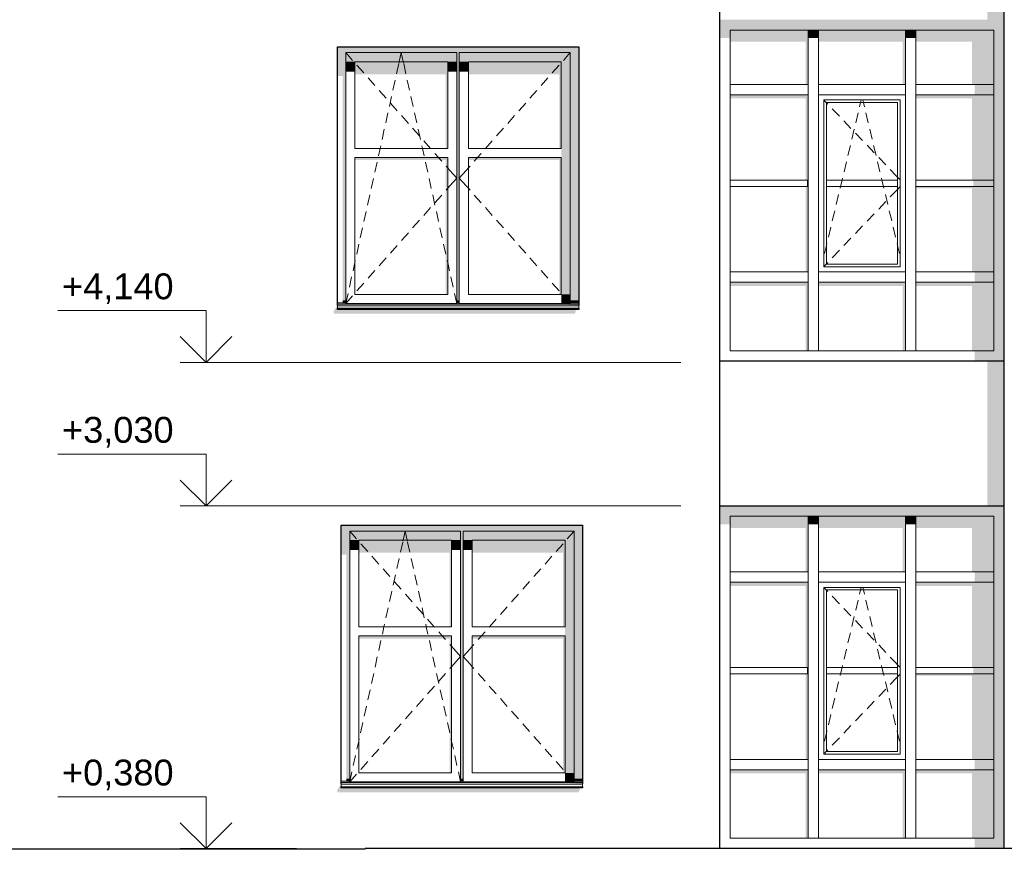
# Model space of a CAD drawing. Header units: millimetres. Extents: x -95523 to 190468, y -7401 to 17692.
# Tile 3 of 139: x -88628 to -81017, y 374 to 6790. Entities that reach past the tile are written whole.
import ezdxf

# ---------------------------------------------------------------- set-up
doc = ezdxf.new("R2010")
doc.units = ezdxf.units.MM
doc.header["$MEASUREMENT"] = 0
for name, color, linetype, lineweight in [('Р_Фасад в осях 1-24_2_1_Цоколь_Ном._пера__21', 7, 'Continuous', 30), ('Р_Фасад в осях 1-24_2_Конструктив - Навесные Стены_Ном._пера__1', 7, 'Continuous', 15), ('Р_Фасад в осях 1-24_2_Конструктив - Навесные Стены_Ном._пера__2', 8, 'Continuous', 15), ('Р_Фасад в осях 1-24_2_Конструктив - Стены Несущие_Ном._пера__2', 8, 'Continuous', 15), ('Р_Фасад в осях 1-24_2_Конструктив - Стены Несущие_Ном._пера__21', 7, 'Continuous', 30), ('Р_Фасад в осях 1-24_2_Новый_Конструктив - Стены Несущие_Ном._пера__1', 7, 'Continuous', 15), ('Р_Фасад в осях 1-24_2_Новый_Конструктив - Стены Несущие_Ном._пера__2', 8, 'Continuous', 15), ('Р_Фасад в осях 1-24_2_Новый_Конструктив - Стены Несущие_Ном._пера__21', 7, 'Continuous', 30), ('Р_Фасад в осях 1-24_2_Размер - Отметка Уровня_Ном._пера__120', 7, 'Continuous', 5)]:
    doc.layers.add(name, color=color, linetype=linetype, lineweight=lineweight)
doc.layers.add('Р_Фасад в осях 1-24_2_Конструктив - Навесные Стены_Ном._пера__87', color=7, linetype='Continuous', lineweight=20, true_color=0x6a6a6a)
doc.styles.add('СГЕНЕРИР_СТИЛЬ_1', font='arial.ttf')

msp = doc.modelspace()

# ---------------------------------------------------------------- hatches: boundary and pattern name
at = {"layer": 'Р_Фасад в осях 1-24_2_Конструктив - Навесные Стены_Ном._пера__2', "linetype": 'Continuous', "lineweight": 0, "true_color": 0x3f3f3f}
for points in [[(-82492.2, 6710), (-82492.2, 6790), (-83217.2, 6790), (-83137.2, 6710)], [(-83217.2, 6648.6), (-83137.2, 6648.6), (-83137.2, 6710), (-83217.2, 6790)], [(-82492.2, 6710), (-81742.2, 6710), (-81742.2, 6790), (-82492.2, 6790)], [(-81017.2, 6790), (-81742.2, 6790), (-81742.2, 6710), (-81097.2, 6710)], [(-81097.2, 6250), (-81017.2, 6250), (-81017.2, 6790), (-81097.2, 6710)], [(-82532.2, 6710), (-83137.2, 6710), (-83137.2, 6620.3), (-82552.2, 6620.3), (-82552.2, 6290), (-82532.2, 6290)], [(-82452.2, 6710), (-82532.2, 6710), (-82532.2, 6648.6), (-82452.2, 6648.6)], [(-81782.2, 6710), (-82452.2, 6710), (-82452.2, 6620.3), (-81802.2, 6620.3), (-81802.2, 6290), (-81782.2, 6290)], [(-81782.2, 6710), (-81782.2, 6648.6), (-81702.2, 6648.6), (-81702.2, 6710)], [(-81702.2, 6710), (-81702.2, 6620.3), (-81267.2, 6620.3), (-81267.2, 6290), (-81097.2, 6290), (-81097.2, 6710)], [(-81247.2, 6290), (-81247.2, 6210), (-81097.2, 6210), (-81097.2, 6290)], [(-81097.2, 4800), (-81017.2, 4800), (-81017.2, 6250), (-81097.2, 6250)], [(-83137.2, 6210), (-83137.2, 6181.7), (-82552.2, 6181.7), (-82552.2, 5550), (-82532.2, 5550), (-82532.2, 6210)], [(-81097.2, 6210), (-81702.2, 6210), (-81702.2, 6181.7), (-81267.2, 6181.7), (-81267.2, 5550), (-81097.2, 5550)], [(-82552.2, 4840), (-82532.2, 4840), (-82532.2, 5500), (-82552.2, 5500)], [(-82542.2, 5550), (-82542.2, 5500), (-82532.2, 5500), (-82532.2, 5550)], [(-81097.2, 5500), (-81702.2, 5500), (-81702.2, 5485.9), (-81267.2, 5485.9), (-81267.2, 4840), (-81097.2, 4840)], [(-81257.2, 5550), (-81257.2, 5500), (-81097.2, 5500), (-81097.2, 5550)], [(-81247.2, 4840), (-81247.2, 4760), (-81097.2, 4760), (-81097.2, 4840)], [(-81017.2, 4150), (-81017.2, 4800), (-81097.2, 4800), (-81097.2, 4230)], [(-83137.2, 4760), (-83137.2, 4731.7), (-82552.2, 4731.7), (-82552.2, 4230), (-82532.2, 4230), (-82532.2, 4760)], [(-82452.2, 4760), (-82452.2, 4731.7), (-81802.2, 4731.7), (-81802.2, 4230), (-81782.2, 4230), (-81782.2, 4760)], [(-81097.2, 4760), (-81702.2, 4760), (-81702.2, 4731.7), (-81267.2, 4731.7), (-81267.2, 4230), (-81097.2, 4230)], [(-81247.2, 4230), (-81247.2, 4150), (-81017.2, 4150), (-81097.2, 4230)], [(-82492.2, 2950), (-82492.2, 3030), (-83217.2, 3030), (-83137.2, 2950)], [(-83137.2, 2950), (-83217.2, 3030), (-83217.2, 2888.6), (-83137.2, 2888.6)], [(-81742.2, 3030), (-82492.2, 3030), (-82492.2, 2950), (-81742.2, 2950)], [(-81017.2, 3030), (-81742.2, 3030), (-81742.2, 2950), (-81097.2, 2950)], [(-81097.2, 2480), (-81017.2, 2480), (-81017.2, 3030), (-81097.2, 2950)], [(-82532.2, 2950), (-83137.2, 2950), (-83137.2, 2860.3), (-82552.2, 2860.3), (-82552.2, 2520), (-82532.2, 2520)], [(-82452.2, 2950), (-82532.2, 2950), (-82532.2, 2888.6), (-82452.2, 2888.6)], [(-81782.2, 2950), (-82452.2, 2950), (-82452.2, 2860.3), (-81802.2, 2860.3), (-81802.2, 2520), (-81782.2, 2520)], [(-81702.2, 2950), (-81782.2, 2950), (-81782.2, 2888.6), (-81702.2, 2888.6)], [(-81097.2, 2950), (-81702.2, 2950), (-81702.2, 2860.3), (-81267.2, 2860.3), (-81267.2, 2520), (-81097.2, 2520)], [(-81247.2, 2520), (-81247.2, 2440), (-81097.2, 2440), (-81097.2, 2520)], [(-82532.2, 2440), (-83137.2, 2440), (-83137.2, 2411.7), (-82552.2, 2411.7), (-82552.2, 1780), (-82532.2, 1780)], [(-81097.2, 2440), (-81702.2, 2440), (-81702.2, 2411.7), (-81267.2, 2411.7), (-81267.2, 1780), (-81097.2, 1780)], [(-81097.2, 1030), (-81017.2, 1030), (-81017.2, 2480), (-81097.2, 2480)], [(-82542.2, 1780), (-82542.2, 1730), (-82532.2, 1730), (-82532.2, 1780)], [(-81257.2, 1780), (-81257.2, 1730), (-81097.2, 1730), (-81097.2, 1780)], [(-82552.2, 1070), (-82532.2, 1070), (-82532.2, 1730), (-82552.2, 1730)], [(-81702.2, 1730), (-81702.2, 1715.9), (-81267.2, 1715.9), (-81267.2, 1070), (-81097.2, 1070), (-81097.2, 1730)], [(-81247.2, 1070), (-81247.2, 990), (-81097.2, 990), (-81097.2, 1070)], [(-82532.2, 990), (-83137.2, 990), (-83137.2, 961.7), (-82552.2, 961.7), (-82552.2, 460), (-82532.2, 460)], [(-82452.2, 990), (-82452.2, 961.7), (-81802.2, 961.7), (-81802.2, 460), (-81782.2, 460), (-81782.2, 990)], [(-81702.2, 990), (-81702.2, 961.7), (-81267.2, 961.7), (-81267.2, 460), (-81097.2, 460), (-81097.2, 990)], [(-81017.2, 380), (-81017.2, 1030), (-81097.2, 1030), (-81097.2, 460)], [(-81247.2, 460), (-81247.2, 380), (-81017.2, 380), (-81097.2, 460)]]:
    msp.add_hatch(color=250, dxfattribs=at).paths.add_polyline_path(points)
at = {"layer": 'Р_Фасад в осях 1-24_2_Конструктив - Стены Несущие_Ном._пера__2', "linetype": 'Continuous', "lineweight": 0, "true_color": 0x3f3f3f}
for points in [[(-81017.2, 7800), (-81147.2, 7800), (-81147.2, 6790), (-81017.2, 6790)], [(-86202.2, 4515.7), (-84337.2, 4515.7), (-84327.2, 4539.8), (-84334.4, 4539.8), (-84327.5, 4550), (-86172.2, 4550), (-86172.2, 4580), (-86202.2, 4535.7)], [(-81147.2, 4150), (-81147.2, 3850), (-81017.2, 3850), (-81017.2, 4150)], [(-81147.2, 3850), (-81147.2, 3030), (-81017.2, 3030), (-81017.2, 3850)], [(-86172.2, 815.7), (-84307.2, 815.7), (-84297.2, 839.8), (-84304.4, 839.8), (-84297.5, 850), (-86142.2, 850), (-86142.2, 880), (-86172.2, 835.7)], [(-85957.5, 378.6), (-85960.6, 374.2), (-85956.5, 374.2), (-85956.5, 378.6)]]:
    msp.add_hatch(color=250, dxfattribs=at).paths.add_polyline_path(points)
at = {"layer": 'Р_Фасад в осях 1-24_2_Новый_Конструктив - Стены Несущие_Ном._пера__2', "linetype": 'Continuous', "lineweight": 0, "true_color": 0x3f3f3f}
for points in [[(-84307.2, 6580), (-86172.2, 6580), (-86172.2, 6510), (-86107.2, 6510), (-86107.2, 6535), (-85249.7, 6535), (-85249.7, 6510), (-85229.7, 6510), (-85229.7, 6535), (-84372.2, 6535), (-84372.2, 6510), (-84307.2, 6510)], [(-86172.2, 6353.7), (-86132.2, 6353.7), (-86132.2, 4620), (-86107.2, 4620), (-86107.2, 6510), (-86172.2, 6510)], [(-85249.7, 6535), (-86107.2, 6535), (-86107.2, 6465), (-86037.2, 6465), (-85319.7, 6465), (-85249.7, 6465)], [(-85249.7, 6510), (-85249.7, 4620), (-85229.7, 4620), (-85229.7, 6510)], [(-85229.7, 6535), (-85229.7, 6465), (-85159.7, 6465), (-84442.2, 6465), (-84372.2, 6465), (-84372.2, 6535)], [(-84372.2, 6510), (-84372.2, 4620), (-84307.2, 4620), (-84307.2, 6510)], [(-86037.2, 6465), (-86107.2, 6465), (-86107.2, 6389.1), (-86037.2, 6389.1)], [(-86037.2, 6465), (-86037.2, 6367.9), (-85334.7, 6367.9), (-85334.7, 5795), (-85319.7, 5795), (-85319.7, 6465)], [(-85249.7, 6465), (-85319.7, 6465), (-85319.7, 6389.1), (-85249.7, 6389.1)], [(-85229.7, 6465), (-85229.7, 6389.1), (-85159.7, 6389.1), (-85159.7, 6465)], [(-84442.2, 6465), (-85159.7, 6465), (-85159.7, 6367.9), (-84457.2, 6367.9), (-84457.2, 5795), (-84442.2, 5795)], [(-84442.2, 4665), (-84372.2, 4665), (-84372.2, 6465), (-84442.2, 6465), (-84442.2, 5795), (-84442.2, 5725)], [(-86037.2, 5703.8), (-85334.7, 5703.8), (-85334.7, 4665), (-85319.7, 4665), (-85319.7, 5725), (-86037.2, 5725)], [(-84442.2, 5725), (-85159.7, 5725), (-85159.7, 5703.8), (-84457.2, 5703.8), (-84457.2, 4665), (-84442.2, 4665)], [(-84442.2, 4595), (-84372.2, 4595), (-84372.2, 4665), (-84442.2, 4665)], [(-86132.2, 4620), (-86132.2, 4600), (-86107.2, 4600), (-86107.2, 4620)], [(-86131.2, 4600), (-86131.2, 4590), (-84307.2, 4590), (-84307.2, 4600), (-84372.2, 4600), (-84372.2, 4595), (-85229.7, 4595), (-85229.7, 4600), (-85249.7, 4600), (-85249.7, 4595), (-86107.2, 4595), (-86107.2, 4600)], [(-86131.2, 4590), (-86111.6, 4588.8), (-85254.1, 4588.8), (-85253.2, 4590), (-85234.1, 4588.8), (-84446.6, 4588.8), (-84307.2, 4580), (-84307.2, 4590)], [(-85249.7, 4620), (-85249.7, 4600), (-85229.7, 4600), (-85229.7, 4620)], [(-84307.2, 4620), (-84372.2, 4620), (-84372.2, 4600), (-84307.2, 4600)], [(-86172.2, 4550), (-84307.2, 4550), (-84307.2, 4558.1), (-86172.2, 4558.1)], [(-84277.2, 2880), (-86142.2, 2880), (-86142.2, 2810), (-86077.2, 2810), (-86077.2, 2835), (-85219.7, 2835), (-85219.7, 2810), (-85199.7, 2810), (-85199.7, 2835), (-84342.2, 2835), (-84342.2, 2810), (-84277.2, 2810)], [(-85219.7, 2835), (-86077.2, 2835), (-86077.2, 2765), (-86007.2, 2765), (-85289.7, 2765), (-85219.7, 2765)], [(-85199.7, 2835), (-85199.7, 2765), (-85129.7, 2765), (-84412.2, 2765), (-84342.2, 2765), (-84342.2, 2835)], [(-86142.2, 2653.7), (-86102.2, 2653.7), (-86102.2, 920), (-86077.2, 920), (-86077.2, 2810), (-86142.2, 2810)], [(-86007.2, 2765), (-86077.2, 2765), (-86077.2, 2689.1), (-86007.2, 2689.1)], [(-86007.2, 2765), (-86007.2, 2667.9), (-85304.7, 2667.9), (-85304.7, 2095), (-85289.7, 2095), (-85289.7, 2765)], [(-85289.7, 2765), (-85289.7, 2689.1), (-85219.7, 2689.1), (-85219.7, 2765)], [(-85219.7, 2810), (-85219.7, 920), (-85199.7, 920), (-85199.7, 2810)], [(-85129.7, 2765), (-85199.7, 2765), (-85199.7, 2689.1), (-85129.7, 2689.1)], [(-85129.7, 2667.9), (-84427.2, 2667.9), (-84427.2, 2095), (-84412.2, 2095), (-84412.2, 2765), (-85129.7, 2765)], [(-84412.2, 2095), (-84412.2, 2025), (-84412.2, 965), (-84342.2, 965), (-84342.2, 2765), (-84412.2, 2765)], [(-84342.2, 2810), (-84342.2, 920), (-84277.2, 920), (-84277.2, 2810)], [(-86007.2, 2025), (-86007.2, 2003.8), (-85304.7, 2003.8), (-85304.7, 965), (-85289.7, 965), (-85289.7, 2025)], [(-85129.7, 2003.8), (-84427.2, 2003.8), (-84427.2, 965), (-84412.2, 965), (-84412.2, 2025), (-85129.7, 2025)], [(-86102.2, 920), (-86102.2, 900), (-86077.2, 900), (-86077.2, 920)], [(-85219.7, 920), (-85219.7, 900), (-85199.7, 900), (-85199.7, 920)], [(-84412.2, 965), (-84412.2, 895), (-84342.2, 895), (-84342.2, 965)], [(-84342.2, 900), (-84277.2, 900), (-84277.2, 920), (-84342.2, 920)], [(-86142.2, 850), (-84277.2, 850), (-84277.2, 858.1), (-86142.2, 858.1)], [(-86101.2, 900), (-86101.2, 890), (-84277.2, 890), (-84277.2, 900), (-84342.2, 900), (-84342.2, 895), (-85199.7, 895), (-85199.7, 900), (-85219.7, 900), (-85219.7, 895), (-86077.2, 895), (-86077.2, 900)], [(-86101.2, 890), (-86081.6, 888.8), (-85224.1, 888.8), (-85223.2, 890), (-85204.1, 888.8), (-84416.6, 888.8), (-84277.2, 880), (-84277.2, 890)]]:
    msp.add_hatch(color=250, dxfattribs=at).paths.add_polyline_path(points)

# ---------------------------------------------------------------- linework, layer by layer
at = {"layer": 'Р_Фасад в осях 1-24_2_1_Цоколь_Ном._пера__21', "color": 7, "linetype": 'Continuous', "lineweight": 30}
for p, q in [((-85956.5, 374.2), (-92197, 374.2)), ((-79586, 380), (-85956.5, 380)), ((-85956.5, 374.2), (-85956.5, 380))]:
    msp.add_line(p, q, dxfattribs=at)
at = {"layer": 'Р_Фасад в осях 1-24_2_Конструктив - Навесные Стены_Ном._пера__1', "color": 7, "linetype": 'Continuous', "lineweight": 15}
for p, q in [((-82532.2, 6290), (-82532.2, 6710)), ((-82452.2, 6290), (-82452.2, 6710)), ((-81782.2, 6290), (-81782.2, 6710)), ((-81702.2, 6290), (-81702.2, 6710)), ((-82532.2, 6250), (-82532.2, 6290)), ((-82452.2, 6250), (-82452.2, 6290)), ((-81782.2, 6250), (-81782.2, 6290)), ((-81702.2, 6250), (-81702.2, 6290)), ((-82532.2, 4840), (-82532.2, 6210)), ((-82452.2, 4800), (-82452.2, 6210)), ((-82412.2, 4880), (-82412.2, 6170)), ((-82412.2, 6170), (-81822.2, 6170)), ((-82412.2, 6168.8), (-82392.2, 6147.9)), ((-82127.9, 6150), (-82123.2, 6170)), ((-82106.4, 6150), (-82111.2, 6170)), ((-81822.2, 6170), (-81822.2, 4880)), ((-81782.2, 4840), (-81782.2, 6210)), ((-81702.2, 4840), (-81702.2, 6210)), ((-82392.2, 6150), (-81842.2, 6150)), ((-82392.2, 5550), (-82392.2, 6150)), ((-82392.2, 6147.9), (-82381.9, 6137.2)), ((-82347.4, 6101), (-82292.1, 6043.1)), ((-82135.8, 6117.2), (-82127.9, 6150)), ((-82098.6, 6117.2), (-82106.4, 6150)), ((-81842.2, 6150), (-81842.2, 5550)), ((-82165.4, 5993), (-82146.8, 6070.8)), ((-82068.9, 5993), (-82087.5, 6070.8)), ((-82257.6, 6007), (-82202.3, 5949.1)), ((-82195.6, 5866.6), (-82177, 5944.4)), ((-82038.7, 5866.6), (-82057.3, 5944.4)), ((-82167.8, 5913), (-82112.5, 5855.1)), ((-82225.8, 5740.1), (-82207.2, 5817.9)), ((-82078, 5819), (-82022.7, 5761.1)), ((-82008.6, 5740.1), (-82027.1, 5817.9)), ((-81988.2, 5725), (-81932.9, 5667.1)), ((-82256, 5613.7), (-82237.4, 5691.5)), ((-81978.4, 5613.7), (-81996.9, 5691.5)), ((-82271.2, 5550), (-82267.6, 5565)), ((-81963.2, 5550), (-81966.7, 5565)), ((-81898.4, 5631), (-81852.4, 5582.8)), ((-81852.4, 5582.8), (-81842.2, 5572.1)), ((-81842.2, 5572.1), (-81822.2, 5551.2)), ((-82532.2, 5550), (-83137.2, 5550)), ((-83137.2, 5500), (-82532.2, 5500)), ((-81842.2, 5550), (-82392.2, 5550)), ((-82392.2, 5550), (-82392.2, 5500)), ((-82392.2, 5500), (-81842.2, 5500)), ((-82392.2, 4900), (-82392.2, 5500)), ((-82286.2, 5487.2), (-82283.2, 5500)), ((-82283.2, 5500), (-82271.2, 5550)), ((-81951.2, 5500), (-81963.2, 5550)), ((-81948.2, 5487.2), (-81951.2, 5500)), ((-81842.2, 5500), (-81842.2, 5550)), ((-81842.2, 5500), (-81842.2, 4900)), ((-81842.2, 5477.9), (-81822.2, 5498.8)), ((-81097.2, 5550), (-81702.2, 5550)), ((-81702.2, 5500), (-81097.2, 5500)), ((-82316.4, 5360.8), (-82297.8, 5438.6)), ((-81918, 5360.8), (-81936.5, 5438.6)), ((-81898.4, 5419), (-81852.4, 5467.2)), ((-81852.4, 5467.2), (-81842.2, 5477.9)), ((-81988.2, 5325), (-81932.9, 5382.9)), ((-82346.6, 5234.3), (-82328, 5312.1)), ((-82078, 5231), (-82022.7, 5288.9)), ((-81887.8, 5234.3), (-81906.3, 5312.1)), ((-82376.8, 5107.9), (-82358.2, 5185.7)), ((-82167.8, 5137), (-82112.5, 5194.9)), ((-81857.6, 5107.9), (-81876.2, 5185.7)), ((-82257.6, 5043), (-82202.3, 5100.9)), ((-82407, 4981.4), (-82392.2, 5043.4)), ((-82392.2, 5043.4), (-82388.4, 5059.3)), ((-81842.2, 5043.4), (-81846, 5059.3)), ((-81827.4, 4981.4), (-81842.2, 5043.4)), ((-82347.4, 4949), (-82292.1, 5006.9)), ((-82412.2, 4881.2), (-82392.2, 4902.1)), ((-81822.2, 4880), (-82412.2, 4880)), ((-82392.2, 4902.1), (-82381.9, 4912.8)), ((-81842.2, 4900), (-82392.2, 4900)), ((-82532.2, 4800), (-82532.2, 4840)), ((-81782.2, 4800), (-81782.2, 4840)), ((-81702.2, 4800), (-81702.2, 4840)), ((-82532.2, 4230), (-82532.2, 4760)), ((-82452.2, 4230), (-82452.2, 4760)), ((-81782.2, 4230), (-81782.2, 4760)), ((-81702.2, 4230), (-81702.2, 4760)), ((-82532.2, 4230), (-82452.2, 4230)), ((-81782.2, 4230), (-81702.2, 4230)), ((-82532.2, 2520), (-82532.2, 2950)), ((-82452.2, 2520), (-82452.2, 2950)), ((-81782.2, 2520), (-81782.2, 2950)), ((-81742.2, 2950), (-81782.2, 2950)), ((-81702.2, 2520), (-81702.2, 2950)), ((-82532.2, 2480), (-82532.2, 2520)), ((-82452.2, 2480), (-82452.2, 2520)), ((-81782.2, 2480), (-81782.2, 2520)), ((-81702.2, 2480), (-81702.2, 2520)), ((-82532.2, 1070), (-82532.2, 2440)), ((-82452.2, 1030), (-82452.2, 2440)), ((-81782.2, 1070), (-81782.2, 2440)), ((-81702.2, 1070), (-81702.2, 2440)), ((-82412.2, 1110), (-82412.2, 2400)), ((-82412.2, 2400), (-81822.2, 2400)), ((-82412.2, 2398.8), (-82392.2, 2377.9)), ((-82392.2, 2380), (-81842.2, 2380)), ((-82392.2, 1780), (-82392.2, 2380)), ((-82392.2, 2377.9), (-82381.9, 2367.2)), ((-82135.8, 2347.2), (-82127.9, 2380)), ((-82127.9, 2380), (-82123.2, 2400)), ((-82106.4, 2380), (-82111.2, 2400)), ((-82098.6, 2347.2), (-82106.4, 2380)), ((-81842.2, 2380), (-81842.2, 1780)), ((-81822.2, 2400), (-81822.2, 1110)), ((-82347.4, 2331), (-82292.1, 2273.1)), ((-82165.4, 2223), (-82146.8, 2300.8)), ((-82068.9, 2223), (-82087.5, 2300.8)), ((-82257.6, 2237), (-82202.3, 2179.1)), ((-82195.6, 2096.6), (-82177, 2174.4)), ((-82167.8, 2143), (-82112.5, 2085.1)), ((-82038.7, 2096.6), (-82057.3, 2174.4)), ((-82225.8, 1970.1), (-82207.2, 2047.9)), ((-82078, 2049), (-82022.7, 1991.1)), ((-82008.6, 1970.1), (-82027.1, 2047.9)), ((-82256, 1843.7), (-82237.4, 1921.5)), ((-81978.4, 1843.7), (-81996.9, 1921.5)), ((-81988.2, 1955), (-81932.9, 1897.1)), ((-81898.4, 1861), (-81852.4, 1812.8)), ((-82532.2, 1780), (-83137.2, 1780)), ((-81842.2, 1780), (-82392.2, 1780)), ((-82392.2, 1780), (-82392.2, 1730)), ((-82283.2, 1730), (-82271.2, 1780)), ((-82271.2, 1780), (-82267.6, 1795)), ((-81963.2, 1780), (-81966.7, 1795)), ((-81951.2, 1730), (-81963.2, 1780)), ((-81852.4, 1812.8), (-81842.2, 1802.1)), ((-81842.2, 1802.1), (-81822.2, 1781.2)), ((-81842.2, 1730), (-81842.2, 1780)), ((-81097.2, 1780), (-81702.2, 1780)), ((-83137.2, 1730), (-82532.2, 1730)), ((-82392.2, 1730), (-81842.2, 1730)), ((-82392.2, 1130), (-82392.2, 1730)), ((-82286.2, 1717.2), (-82283.2, 1730)), ((-81948.2, 1717.2), (-81951.2, 1730)), ((-81898.4, 1649), (-81852.4, 1697.2)), ((-81852.4, 1697.2), (-81842.2, 1707.9)), ((-81842.2, 1730), (-81842.2, 1130)), ((-81842.2, 1707.9), (-81822.2, 1728.8)), ((-81702.2, 1730), (-81097.2, 1730)), ((-82316.4, 1590.8), (-82297.8, 1668.6)), ((-81988.2, 1555), (-81932.9, 1612.9)), ((-81918, 1590.8), (-81936.5, 1668.6)), ((-82346.6, 1464.3), (-82328, 1542.1)), ((-81887.8, 1464.3), (-81906.3, 1542.1)), ((-82078, 1461), (-82022.7, 1518.9)), ((-82376.8, 1337.9), (-82358.2, 1415.7)), ((-82167.8, 1367), (-82112.5, 1424.9)), ((-81857.6, 1337.9), (-81876.2, 1415.7)), ((-82257.6, 1273), (-82202.3, 1330.9)), ((-82407, 1211.4), (-82392.2, 1273.4)), ((-82392.2, 1273.4), (-82388.4, 1289.3)), ((-82347.4, 1179), (-82292.1, 1236.9)), ((-81842.2, 1273.4), (-81846, 1289.3)), ((-81827.4, 1211.4), (-81842.2, 1273.4)), ((-82392.2, 1132.1), (-82381.9, 1142.8)), ((-82532.2, 1030), (-82532.2, 1070)), ((-82412.2, 1111.2), (-82392.2, 1132.1)), ((-81822.2, 1110), (-82412.2, 1110)), ((-81842.2, 1130), (-82392.2, 1130)), ((-81782.2, 1030), (-81782.2, 1070)), ((-81702.2, 1030), (-81702.2, 1070)), ((-82532.2, 460), (-82532.2, 990)), ((-82452.2, 460), (-82452.2, 990)), ((-81782.2, 460), (-81782.2, 990)), ((-81702.2, 460), (-81702.2, 990)), ((-82532.2, 460), (-82452.2, 460)), ((-81782.2, 460), (-81702.2, 460))]:
    msp.add_line(p, q, dxfattribs=at)
at = {"layer": 'Р_Фасад в осях 1-24_2_Конструктив - Навесные Стены_Ном._пера__87', "color": 251, "linetype": 'Continuous', "lineweight": 20, "true_color": 0x6a6a6a}
for p, q in [((-83137.2, 6290), (-83137.2, 6710)), ((-82532.2, 6710), (-83137.2, 6710)), ((-82492.2, 6710), (-82532.2, 6710)), ((-82452.2, 6710), (-82492.2, 6710)), ((-81782.2, 6710), (-82452.2, 6710)), ((-81742.2, 6710), (-81782.2, 6710)), ((-81702.2, 6710), (-81742.2, 6710)), ((-81097.2, 6710), (-81702.2, 6710)), ((-81097.2, 6290), (-81097.2, 6710)), ((-83137.2, 6290), (-82532.2, 6290)), ((-83137.2, 6250), (-83137.2, 6290)), ((-83137.2, 6250), (-83137.2, 6210)), ((-82532.2, 6210), (-82532.2, 6250)), ((-82452.2, 6290), (-81782.2, 6290)), ((-82452.2, 6250), (-82452.2, 6210)), ((-81782.2, 6210), (-81782.2, 6250)), ((-81702.2, 6290), (-81097.2, 6290)), ((-81702.2, 6250), (-81702.2, 6210)), ((-81097.2, 6250), (-81097.2, 6290)), ((-81097.2, 6210), (-81097.2, 6250)), ((-83137.2, 4840), (-83137.2, 6210)), ((-83137.2, 6210), (-82532.2, 6210)), ((-82452.2, 6210), (-81782.2, 6210)), ((-81702.2, 6210), (-81097.2, 6210)), ((-81097.2, 4840), (-81097.2, 6210)), ((-83137.2, 4840), (-82532.2, 4840)), ((-83137.2, 4840), (-83137.2, 4760)), ((-82532.2, 4760), (-82532.2, 4800)), ((-82452.2, 4840), (-81782.2, 4840)), ((-82452.2, 4800), (-82452.2, 4760)), ((-81782.2, 4760), (-81782.2, 4800)), ((-81702.2, 4840), (-81097.2, 4840)), ((-81702.2, 4800), (-81702.2, 4760)), ((-81097.2, 4760), (-81097.2, 4840)), ((-83137.2, 4230), (-83137.2, 4760)), ((-83137.2, 4760), (-82532.2, 4760)), ((-82452.2, 4760), (-81782.2, 4760)), ((-81702.2, 4760), (-81097.2, 4760)), ((-81097.2, 4230), (-81097.2, 4760)), ((-83137.2, 4230), (-82532.2, 4230)), ((-82452.2, 4230), (-81782.2, 4230)), ((-81702.2, 4230), (-81097.2, 4230)), ((-83137.2, 2520), (-83137.2, 2950)), ((-82532.2, 2950), (-83137.2, 2950)), ((-82492.2, 2950), (-82532.2, 2950)), ((-82452.2, 2950), (-82492.2, 2950)), ((-81782.2, 2950), (-82452.2, 2950)), ((-81702.2, 2950), (-81742.2, 2950)), ((-81097.2, 2950), (-81702.2, 2950)), ((-81097.2, 2520), (-81097.2, 2950)), ((-83137.2, 2520), (-82532.2, 2520)), ((-83137.2, 2480), (-83137.2, 2520)), ((-82452.2, 2520), (-81782.2, 2520)), ((-81702.2, 2520), (-81097.2, 2520)), ((-81097.2, 2480), (-81097.2, 2520)), ((-83137.2, 2480), (-83137.2, 2440)), ((-83137.2, 1070), (-83137.2, 2440)), ((-83137.2, 2440), (-82532.2, 2440)), ((-82532.2, 2440), (-82532.2, 2480)), ((-82452.2, 2480), (-82452.2, 2440)), ((-82452.2, 2440), (-81782.2, 2440)), ((-81782.2, 2440), (-81782.2, 2480)), ((-81702.2, 2480), (-81702.2, 2440)), ((-81702.2, 2440), (-81097.2, 2440)), ((-81097.2, 2440), (-81097.2, 2480)), ((-81097.2, 1070), (-81097.2, 2440)), ((-83137.2, 1070), (-82532.2, 1070)), ((-83137.2, 1070), (-83137.2, 990)), ((-82452.2, 1070), (-81782.2, 1070)), ((-81702.2, 1070), (-81097.2, 1070)), ((-81097.2, 990), (-81097.2, 1070)), ((-83137.2, 460), (-83137.2, 990)), ((-83137.2, 990), (-82532.2, 990)), ((-82532.2, 990), (-82532.2, 1030)), ((-82452.2, 1030), (-82452.2, 990)), ((-82452.2, 990), (-81782.2, 990)), ((-81782.2, 990), (-81782.2, 1030)), ((-81702.2, 1030), (-81702.2, 990)), ((-81702.2, 990), (-81097.2, 990)), ((-81097.2, 460), (-81097.2, 990)), ((-83137.2, 460), (-82532.2, 460)), ((-82452.2, 460), (-81782.2, 460)), ((-81702.2, 460), (-81097.2, 460))]:
    msp.add_line(p, q, dxfattribs=at)
at = {"layer": 'Р_Фасад в осях 1-24_2_Конструктив - Стены Несущие_Ном._пера__21', "color": 7, "linetype": 'Continuous', "lineweight": 30}
for p, q in [((-83217.2, 3850), (-83217.2, 7550)), ((-81017.2, 3850), (-81017.2, 7550)), ((-81017.2, 4150), (-83217.2, 4150)), ((-83217.2, 380), (-83217.2, 3850)), ((-81017.2, 380), (-81017.2, 3850)), ((-83217.2, 3030), (-81017.2, 3030))]:
    msp.add_line(p, q, dxfattribs=at)
at = {"layer": 'Р_Фасад в осях 1-24_2_Новый_Конструктив - Стены Несущие_Ном._пера__1', "color": 7, "linetype": 'Continuous', "lineweight": 15}
for p, q in [((-86107.2, 6535), (-86107.2, 6465)), ((-85249.7, 6535), (-86107.2, 6535)), ((-86107.2, 6535), (-86054.2, 6475.1)), ((-85693.9, 6465), (-85678.4, 6535)), ((-85663, 6465), (-85678.4, 6535)), ((-85249.7, 6465), (-85249.7, 6535)), ((-85229.7, 6535), (-85229.7, 6465)), ((-84372.2, 6535), (-85229.7, 6535)), ((-84372.2, 6535), (-84425.2, 6475.1)), ((-84372.2, 6465), (-84372.2, 6535)), ((-86107.2, 6465), (-86107.2, 4665)), ((-86037.2, 5795), (-86037.2, 6465)), ((-86037.2, 6465), (-85319.7, 6465)), ((-86021.1, 6437.6), (-85968.1, 6377.7)), ((-85714.4, 6372.1), (-85697.2, 6450.2)), ((-85695.7, 6456.9), (-85693.9, 6465)), ((-85661.2, 6456.9), (-85663, 6465)), ((-85642.4, 6372.1), (-85659.7, 6450.2)), ((-85319.7, 6465), (-85319.7, 5795)), ((-85249.7, 4665), (-85249.7, 6465)), ((-85229.7, 6465), (-85229.7, 4665)), ((-85159.7, 5795), (-85159.7, 6465)), ((-85159.7, 6465), (-84442.2, 6465)), ((-84458.3, 6437.6), (-84511.3, 6377.7)), ((-84442.2, 6465), (-84442.2, 5795)), ((-84372.2, 4665), (-84372.2, 6465)), ((-85935, 6340.2), (-85882, 6280.3)), ((-85742.5, 6245.2), (-85725.2, 6323.3)), ((-85614.4, 6245.2), (-85631.6, 6323.3)), ((-84544.4, 6340.2), (-84597.4, 6280.3)), ((-85848.9, 6242.8), (-85795.9, 6182.9)), ((-84630.5, 6242.8), (-84683.5, 6182.9)), ((-85770.5, 6118.2), (-85753.3, 6196.4)), ((-85586.3, 6118.2), (-85603.6, 6196.4)), ((-85762.8, 6145.4), (-85709.8, 6085.5)), ((-84716.6, 6145.4), (-84769.6, 6085.5)), ((-85798.6, 5991.3), (-85781.3, 6069.4)), ((-85676.7, 6048), (-85623.7, 5988.1)), ((-85558.3, 5991.3), (-85575.5, 6069.4)), ((-84802.7, 6048), (-84855.7, 5988.1)), ((-85826.6, 5864.4), (-85809.4, 5942.5)), ((-85590.6, 5950.6), (-85537.6, 5890.7)), ((-85530.2, 5864.4), (-85547.5, 5942.5)), ((-84888.8, 5950.6), (-84941.8, 5890.7)), ((-85319.7, 5795), (-86037.2, 5795)), ((-85854.7, 5737.4), (-85842, 5795)), ((-85842, 5795), (-85837.4, 5815.5)), ((-85514.9, 5795), (-85519.4, 5815.5)), ((-85502.2, 5737.4), (-85514.9, 5795)), ((-85504.5, 5853.2), (-85453, 5795)), ((-85453, 5795), (-85451.5, 5793.3)), ((-84442.2, 5795), (-85159.7, 5795)), ((-85026.4, 5795), (-85027.9, 5793.3)), ((-84974.9, 5853.2), (-85026.4, 5795)), ((-86037.2, 4665), (-86037.2, 5725)), ((-86037.2, 5725), (-85319.7, 5725)), ((-85418.4, 5755.8), (-85391.1, 5725)), ((-85391.1, 5725), (-85365.4, 5695.9)), ((-85319.7, 5725), (-85319.7, 4665)), ((-85159.7, 4665), (-85159.7, 5725)), ((-85159.7, 5725), (-84442.2, 5725)), ((-85088.2, 5725), (-85114, 5695.9)), ((-85061, 5755.8), (-85088.2, 5725)), ((-84442.2, 5725), (-84442.2, 4665)), ((-85882.8, 5610.5), (-85865.5, 5688.6)), ((-85474.1, 5610.5), (-85491.4, 5688.6)), ((-85332.3, 5658.4), (-85319.7, 5644.2)), ((-85319.7, 5644.2), (-85302.7, 5624.9)), ((-85159.7, 5644.2), (-85176.7, 5624.9)), ((-85147.1, 5658.4), (-85159.7, 5644.2)), ((-85910.8, 5483.6), (-85893.5, 5561.7)), ((-85446.1, 5483.6), (-85463.3, 5561.7)), ((-85302.7, 5624.9), (-85249.7, 5565)), ((-85302.7, 5505.1), (-85249.7, 5565)), ((-85176.7, 5624.9), (-85229.7, 5565)), ((-85176.7, 5505.1), (-85229.7, 5565)), ((-85332.3, 5471.6), (-85319.7, 5485.8)), ((-85319.7, 5485.8), (-85302.7, 5505.1)), ((-85159.7, 5485.8), (-85176.7, 5505.1)), ((-85147.1, 5471.6), (-85159.7, 5485.8)), ((-85938.9, 5356.6), (-85921.6, 5434.7)), ((-85418, 5356.6), (-85435.3, 5434.7)), ((-85418.4, 5374.2), (-85365.4, 5434.1)), ((-85061, 5374.2), (-85114, 5434.1)), ((-85504.5, 5276.8), (-85451.5, 5336.7)), ((-84974.9, 5276.8), (-85027.9, 5336.7)), ((-85966.9, 5229.7), (-85949.6, 5307.8)), ((-85390, 5229.7), (-85407.2, 5307.8)), ((-85995, 5102.7), (-85977.7, 5180.9)), ((-85590.6, 5179.4), (-85537.6, 5239.3)), ((-85361.9, 5102.7), (-85379.2, 5180.9)), ((-84888.8, 5179.4), (-84941.8, 5239.3)), ((-85676.7, 5082), (-85623.7, 5141.9)), ((-84802.7, 5082), (-84855.7, 5141.9)), ((-86023, 4975.8), (-86005.8, 5053.9)), ((-85762.8, 4984.6), (-85709.8, 5044.5)), ((-85333.8, 4975.8), (-85351.1, 5053.9)), ((-84716.6, 4984.6), (-84769.6, 5044.5)), ((-85848.9, 4887.2), (-85795.9, 4947.1)), ((-84630.5, 4887.2), (-84683.5, 4947.1)), ((-86051.1, 4848.9), (-86037.2, 4911.7)), ((-86037.2, 4911.7), (-86033.8, 4927)), ((-85319.7, 4911.7), (-85323.1, 4927)), ((-85305.8, 4848.9), (-85319.7, 4911.7)), ((-86079.1, 4721.9), (-86061.9, 4800.1)), ((-85935, 4789.8), (-85882, 4849.7)), ((-85277.7, 4721.9), (-85295, 4800.1)), ((-84544.4, 4789.8), (-84597.4, 4849.7)), ((-86021.1, 4692.4), (-85968.1, 4752.3)), ((-84458.3, 4692.4), (-84511.3, 4752.3)), ((-86107.2, 4595), (-86089.9, 4673.1)), ((-86107.2, 4665), (-86107.2, 4595)), ((-86107.2, 4595), (-86054.2, 4654.9)), ((-85319.7, 4665), (-86037.2, 4665)), ((-85249.7, 4595), (-85266.9, 4673.1)), ((-85249.7, 4595), (-85249.7, 4665)), ((-85229.7, 4665), (-85229.7, 4595)), ((-84442.2, 4665), (-85159.7, 4665)), ((-84372.2, 4595), (-84425.2, 4654.9)), ((-84372.2, 4595), (-84372.2, 4665)), ((-86172.2, 4600), (-86107.2, 4600)), ((-86172.2, 4590), (-84307.2, 4590)), ((-86172.2, 4580), (-86172.2, 4578.1)), ((-86172.2, 4578.1), (-86172.2, 4558.1)), ((-86172.2, 4578.1), (-84307.2, 4578.1)), ((-86107.2, 4595), (-85249.7, 4595)), ((-85249.7, 4600), (-85229.7, 4600)), ((-85229.7, 4595), (-84372.2, 4595)), ((-84372.2, 4600), (-84307.2, 4600)), ((-84307.2, 4580), (-84307.2, 4578.1)), ((-84307.2, 4578.1), (-84307.2, 4558.1)), ((-86172.2, 4558.1), (-84307.2, 4558.1)), ((-86077.2, 2835), (-86077.2, 2765)), ((-85219.7, 2835), (-86077.2, 2835)), ((-86077.2, 2835), (-86024.2, 2775.1)), ((-85663.9, 2765), (-85648.4, 2835)), ((-85633, 2765), (-85648.4, 2835)), ((-85219.7, 2765), (-85219.7, 2835)), ((-85199.7, 2835), (-85199.7, 2765)), ((-84342.2, 2835), (-85199.7, 2835)), ((-84342.2, 2835), (-84395.2, 2775.1)), ((-84342.2, 2765), (-84342.2, 2835)), ((-86077.2, 2765), (-86077.2, 965)), ((-86007.2, 2095), (-86007.2, 2765)), ((-86007.2, 2765), (-85289.7, 2765)), ((-85684.4, 2672.1), (-85667.2, 2750.2)), ((-85665.7, 2756.9), (-85663.9, 2765)), ((-85631.2, 2756.9), (-85633, 2765)), ((-85612.4, 2672.1), (-85629.7, 2750.2)), ((-85289.7, 2765), (-85289.7, 2095)), ((-85219.7, 965), (-85219.7, 2765)), ((-85199.7, 2765), (-85199.7, 965)), ((-85129.7, 2095), (-85129.7, 2765)), ((-85129.7, 2765), (-84412.2, 2765)), ((-84412.2, 2765), (-84412.2, 2095)), ((-84342.2, 965), (-84342.2, 2765)), ((-85991.1, 2737.6), (-85938.1, 2677.7)), ((-84428.3, 2737.6), (-84481.3, 2677.7)), ((-85905, 2640.2), (-85852, 2580.3)), ((-85712.5, 2545.2), (-85695.2, 2623.3)), ((-85584.4, 2545.2), (-85601.6, 2623.3)), ((-84514.4, 2640.2), (-84567.4, 2580.3)), ((-85818.9, 2542.8), (-85765.9, 2482.9)), ((-84600.5, 2542.8), (-84653.5, 2482.9)), ((-85740.5, 2418.2), (-85723.3, 2496.4)), ((-85732.8, 2445.4), (-85679.8, 2385.5)), ((-85556.3, 2418.2), (-85573.6, 2496.4)), ((-84686.6, 2445.4), (-84739.6, 2385.5)), ((-85768.6, 2291.3), (-85751.3, 2369.4)), ((-85528.3, 2291.3), (-85545.5, 2369.4)), ((-85646.7, 2348), (-85593.7, 2288.1)), ((-84772.7, 2348), (-84825.7, 2288.1)), ((-85796.6, 2164.4), (-85779.4, 2242.5)), ((-85560.6, 2250.6), (-85507.6, 2190.7)), ((-85500.2, 2164.4), (-85517.5, 2242.5)), ((-84858.8, 2250.6), (-84911.8, 2190.7)), ((-85474.5, 2153.2), (-85423, 2095)), ((-84944.9, 2153.2), (-84996.4, 2095)), ((-85289.7, 2095), (-86007.2, 2095)), ((-85824.7, 2037.4), (-85812, 2095)), ((-85812, 2095), (-85807.4, 2115.5)), ((-85484.9, 2095), (-85489.4, 2115.5)), ((-85472.2, 2037.4), (-85484.9, 2095)), ((-85423, 2095), (-85421.5, 2093.3)), ((-85388.4, 2055.8), (-85361.1, 2025)), ((-84412.2, 2095), (-85129.7, 2095)), ((-85031, 2055.8), (-85058.2, 2025)), ((-84996.4, 2095), (-84997.9, 2093.3)), ((-86007.2, 965), (-86007.2, 2025)), ((-86007.2, 2025), (-85289.7, 2025)), ((-85852.8, 1910.5), (-85835.5, 1988.6)), ((-85444.1, 1910.5), (-85461.4, 1988.6)), ((-85361.1, 2025), (-85335.4, 1995.9)), ((-85289.7, 2025), (-85289.7, 965)), ((-85129.7, 965), (-85129.7, 2025)), ((-85129.7, 2025), (-84412.2, 2025)), ((-85058.2, 2025), (-85084, 1995.9)), ((-84412.2, 2025), (-84412.2, 965)), ((-85302.3, 1958.4), (-85289.7, 1944.2)), ((-85289.7, 1944.2), (-85272.7, 1924.9)), ((-85272.7, 1924.9), (-85219.7, 1865)), ((-85146.7, 1924.9), (-85199.7, 1865)), ((-85129.7, 1944.2), (-85146.7, 1924.9)), ((-85117.1, 1958.4), (-85129.7, 1944.2)), ((-85880.8, 1783.6), (-85863.5, 1861.7)), ((-85416.1, 1783.6), (-85433.3, 1861.7)), ((-85272.7, 1805.1), (-85219.7, 1865)), ((-85146.7, 1805.1), (-85199.7, 1865)), ((-85302.3, 1771.6), (-85289.7, 1785.8)), ((-85289.7, 1785.8), (-85272.7, 1805.1)), ((-85129.7, 1785.8), (-85146.7, 1805.1)), ((-85117.1, 1771.6), (-85129.7, 1785.8)), ((-85908.9, 1656.6), (-85891.6, 1734.7)), ((-85388, 1656.6), (-85405.3, 1734.7)), ((-85388.4, 1674.2), (-85335.4, 1734.1)), ((-85031, 1674.2), (-85084, 1734.1)), ((-85936.9, 1529.7), (-85919.6, 1607.8)), ((-85474.5, 1576.8), (-85421.5, 1636.7)), ((-85359.9, 1529.7), (-85377.2, 1607.8)), ((-84944.9, 1576.8), (-84997.9, 1636.7)), ((-85560.6, 1479.4), (-85507.6, 1539.3)), ((-84858.8, 1479.4), (-84911.8, 1539.3)), ((-85965, 1402.7), (-85947.7, 1480.9)), ((-85331.9, 1402.7), (-85349.2, 1480.9)), ((-85646.7, 1382), (-85593.7, 1441.9)), ((-84772.7, 1382), (-84825.7, 1441.9)), ((-85993, 1275.8), (-85975.8, 1353.9)), ((-85732.8, 1284.6), (-85679.8, 1344.5)), ((-85303.8, 1275.8), (-85321.1, 1353.9)), ((-84686.6, 1284.6), (-84739.6, 1344.5)), ((-86007.2, 1211.7), (-86003.8, 1227)), ((-85818.9, 1187.2), (-85765.9, 1247.1)), ((-85289.7, 1211.7), (-85293.1, 1227)), ((-84600.5, 1187.2), (-84653.5, 1247.1)), ((-86021.1, 1148.9), (-86007.2, 1211.7)), ((-85905, 1089.8), (-85852, 1149.7)), ((-85275.8, 1148.9), (-85289.7, 1211.7)), ((-84514.4, 1089.8), (-84567.4, 1149.7)), ((-86049.1, 1021.9), (-86031.9, 1100.1)), ((-85247.7, 1021.9), (-85265, 1100.1)), ((-85991.1, 992.4), (-85938.1, 1052.3)), ((-84428.3, 992.4), (-84481.3, 1052.3)), ((-86077.2, 895), (-86059.9, 973.1)), ((-86077.2, 965), (-86077.2, 895)), ((-86077.2, 895), (-86024.2, 954.9)), ((-85289.7, 965), (-86007.2, 965)), ((-85219.7, 895), (-85236.9, 973.1)), ((-85219.7, 895), (-85219.7, 965)), ((-85199.7, 965), (-85199.7, 895)), ((-84412.2, 965), (-85129.7, 965)), ((-84342.2, 895), (-84395.2, 954.9)), ((-84342.2, 895), (-84342.2, 965)), ((-86142.2, 900), (-86077.2, 900)), ((-86142.2, 890), (-84277.2, 890)), ((-86142.2, 880), (-86142.2, 878.1)), ((-86142.2, 878.1), (-86142.2, 858.1)), ((-86142.2, 878.1), (-84277.2, 878.1)), ((-86142.2, 858.1), (-84277.2, 858.1)), ((-86077.2, 895), (-85219.7, 895)), ((-85219.7, 900), (-85199.7, 900)), ((-85199.7, 895), (-84342.2, 895)), ((-84342.2, 900), (-84277.2, 900)), ((-84277.2, 880), (-84277.2, 878.1)), ((-84277.2, 878.1), (-84277.2, 858.1))]:
    msp.add_line(p, q, dxfattribs=at)
at = {"layer": 'Р_Фасад в осях 1-24_2_Новый_Конструктив - Стены Несущие_Ном._пера__21', "color": 7, "linetype": 'Continuous', "lineweight": 30}
for p, q in [((-86172.2, 6580), (-84307.2, 6580)), ((-86172.2, 4580), (-86172.2, 6580)), ((-84307.2, 6580), (-84307.2, 4580)), ((-86172.2, 4550), (-86172.2, 4558.1)), ((-84307.2, 4550), (-86172.2, 4550)), ((-84307.2, 4558.1), (-84307.2, 4550)), ((-86142.2, 2880), (-84277.2, 2880)), ((-86142.2, 880), (-86142.2, 2880)), ((-84277.2, 2880), (-84277.2, 880)), ((-86142.2, 850), (-86142.2, 858.1)), ((-84277.2, 850), (-86142.2, 850)), ((-84277.2, 858.1), (-84277.2, 850))]:
    msp.add_line(p, q, dxfattribs=at)
at = {"layer": 'Р_Фасад в осях 1-24_2_Размер - Отметка Уровня_Ном._пера__120', "color": 7, "linetype": 'Continuous', "lineweight": 5}
for p, q in [((-87187, 4539.8), (-88333.6, 4539.8)), ((-87187, 4139.8), (-87187, 4539.8)), ((-87187, 4139.8), (-87387, 4339.8)), ((-87187, 4139.8), (-86987, 4339.8)), ((-83517.2, 4139.8), (-87387, 4139.8)), ((-87187, 3430), (-88333.6, 3430)), ((-87187, 3030), (-87187, 3430)), ((-87187, 3030), (-87387, 3230)), ((-87187, 3030), (-86987, 3230)), ((-83517.2, 3030), (-87387, 3030)), ((-87187, 779.8), (-88333.6, 779.8)), ((-87187, 379.8), (-87187, 779.8)), ((-87187, 379.8), (-87387, 579.8)), ((-87187, 379.8), (-86987, 579.8)), ((-86487, 379.8), (-87387, 379.8))]:
    msp.add_line(p, q, dxfattribs=at)

# ---------------------------------------------------------------- texts
at = {"layer": 'Р_Фасад в осях 1-24_2_Размер - Отметка Уровня_Ном._пера__120', "color": 7, "linetype": 'Continuous', "lineweight": 5, "char_height": 200, "attachment_point": 9, "style": 'СГЕНЕРИР_СТИЛЬ_1'}
for s, insert in [('\\A1;+4,140{\\H0.66x;\\S^  ;}', (-87387, 4569.5)), ('\\A1;+3,030{\\H0.66x;\\S^  ;}', (-87387, 3459.7)), ('\\A1;+0,380{\\H0.66x;\\S^  ;}', (-87387, 809.5))]:
    msp.add_mtext(s, dxfattribs=dict(at, insert=insert))

doc.saveas('drawing.dxf')
